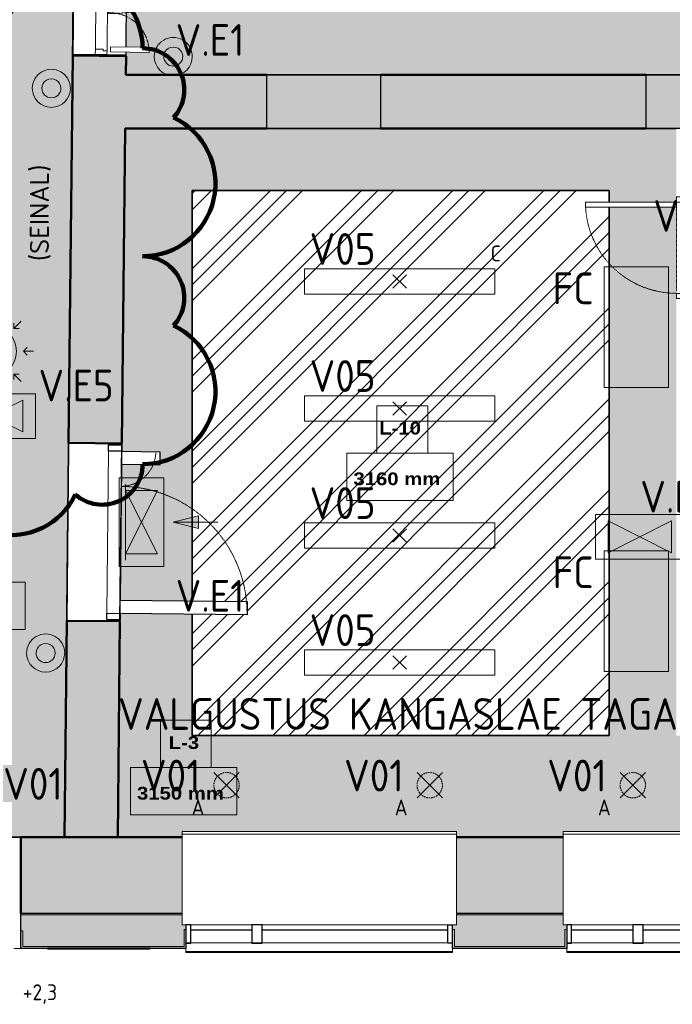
# Model space of a CAD drawing. Header units: millimetres. Extents: x -12615 to 16572, y -3141 to 12068.
# Tile 2 of 14: x -9323 to -4182, y -2851 to 4899. Entities that reach past the tile are written whole.
import ezdxf

# ---------------------------------------------------------------- set-up
doc = ezdxf.new("R2010")
doc.units = ezdxf.units.MM
for name, pattern in [('EST_Dash_1_1_', [2, 1, -1]), ('EST_Dash_2_1_', [3, 2, -1]), ('IMPORT-süvistatud seade', [19.05, 12.7, -6.35])]:
    doc.linetypes.add(name, pattern=pattern)
for name, color, linetype, lineweight, true_color in [('1K_valgustusplaan_dwg', 7, 'Continuous', 5, 0x767676), ('A-WALL', 7, 'Continuous', 9, 0x7f7f7f), ('A-WALL-PATT', 7, 'Continuous', 9, 0x7f7f7f), ('ET-E_VALGUSTUS_TING', 3, 'Continuous', 5, 0x00ff00), ('ET-VALGUSTUS_TING', 5, 'Continuous', 5, 0x0000ff), ('G-ANNO-REVC', 1, 'Continuous', 50, 0xff0000), ('I-WALL', 7, 'Continuous', 9, 0x7f7f7f)]:
    doc.layers.add(name, color=color, linetype=linetype, lineweight=lineweight, true_color=true_color)
for name, color, linetype, lineweight in [('A-CLNG', 7, 'Continuous', 9), ('A-CLNG-IDEN', 7, 'Continuous', 9), ('A-CLNG-PATT', 7, 'Continuous', 9), ('A-DETL-GENF', 7, 'Continuous', 5), ('A-DETL-GENF-HDLN', 7, 'EST_Dash_2_1_', 9), ('A-DOOR', 7, 'Continuous', 9), ('A-DOOR-FRAM', 7, 'Continuous', 25), ('A-GENM', 7, 'Continuous', 9), ('A-GLAZ', 7, 'Continuous', 9), ('ET-SEADE_V', 7, 'Continuous', 9), ('G-ANNO-TEXT', 7, 'Continuous', 9)]:
    doc.layers.add(name, color=color, linetype=linetype, lineweight=lineweight)
doc.styles.add('Arial Black', font='txt', dxfattribs={"height": 100})
doc.styles.add('ISOCP', font='isocp___.ttf', dxfattribs={"height": 100})
doc.styles.add('ISOCP_1', font='isocp___.ttf', dxfattribs={"height": 250})
doc.styles.add('ISOCP_2', font='isocp___.ttf', dxfattribs={"height": 125})
doc.styles.add('ISOCPEUR', font='isocpeur.ttf', dxfattribs={"height": 150})
pattern_1 = [(90, (0, 0), (-508, 3e-14), [25.4, -482.6]), (90, (50.8, 50.8), (-508, 3e-14), [25.4, -482.6]), (90, (127, 25.4), (-508, 3e-14), [25.4, -482.6]), (90, (127, 101.6), (-508, 3e-14), [25.4, -482.6]), (90, (50.8, 152.4), (-508, 3e-14), [25.4, -482.6]), (90, (25.4, 177.8), (-508, 3e-14), [25.4, -482.6]), (90, (152.4, 177.8), (-508, 3e-14), [25.4, -482.6]), (90, (228.6, 25.4), (-508, 3e-14), [25.4, -482.6]), (90, (304.8, 76.2), (-508, 3e-14), [25.4, -482.6]), (90, (279.4, 127), (-508, 3e-14), [25.4, -482.6]), (90, (177.8, 76.2), (-508, 3e-14), [25.4, -482.6]), (90, (203.2, 0), (-508, 3e-14), [25.4, -482.6]), (90, (228.6, 127), (-508, 3e-14), [25.4, -482.6]), (90, (203.2, 203.2), (-508, 3e-14), [25.4, -482.6]), (90, (101.6, 228.6), (-508, 3e-14), [25.4, -482.6]), (90, (50.8, 228.6), (-508, 3e-14), [25.4, -482.6]), (90, (101.6, 177.8), (-508, 3e-14), [25.4, -482.6]), (90, (25.4, 101.6), (-508, 3e-14), [25.4, -482.6]), (90, (330.2, 25.4), (-508, 3e-14), [25.4, -482.6]), (90, (431.8, 152.4), (-508, 3e-14), [25.4, -482.6]), (90, (355.6, 203.2), (-508, 3e-14), [25.4, -482.6]), (90, (228.6, 254), (-508, 3e-14), [25.4, -482.6]), (90, (152.4, 279.4), (-508, 3e-14), [25.4, -482.6]), (90, (254, 228.6), (-508, 3e-14), [25.4, -482.6]), (90, (355.6, 127), (-508, 3e-14), [25.4, -482.6]), (90, (406.4, 50.8), (-508, 3e-14), [25.4, -482.6]), (90, (304.8, 177.8), (-508, 3e-14), [25.4, -482.6]), (90, (203.2, 152.4), (-508, 3e-14), [25.4, -482.6]), (90, (279.4, 0), (-508, 3e-14), [25.4, -482.6]), (90, (381, 254), (-508, 3e-14), [25.4, -482.6]), (90, (304.8, 254), (-508, 3e-14), [25.4, -482.6]), (90, (381, 304.8), (-508, 3e-14), [25.4, -482.6]), (90, (457.2, 228.6), (-508, 3e-14), [25.4, -482.6]), (90, (381, 177.8), (-508, 3e-14), [25.4, -482.6]), (90, (482.6, 50.8), (-508, 3e-14), [25.4, -482.6]), (90, (482.6, 304.8), (-508, 3e-14), [25.4, -482.6]), (90, (508, 381), (-508, 3e-14), [25.4, -482.6]), (90, (406.4, 355.6), (-508, 3e-14), [25.4, -482.6]), (90, (279.4, 355.6), (-508, 3e-14), [25.4, -482.6]), (90, (152.4, 355.6), (-508, 3e-14), [25.4, -482.6]), (90, (101.6, 355.6), (-508, 3e-14), [25.4, -482.6]), (90, (76.2, 304.8), (-508, 3e-14), [25.4, -482.6]), (90, (25.4, 330.2), (-508, 3e-14), [25.4, -482.6]), (90, (482.6, 127), (-508, 3e-14), [25.4, -482.6]), (90, (457.2, 0), (-508, 3e-14), [25.4, -482.6]), (90, (228.6, 330.2), (-508, 3e-14), [25.4, -482.6]), (90, (254, 431.8), (-508, 3e-14), [25.4, -482.6]), (90, (457.2, 431.8), (-508, 3e-14), [25.4, -482.6]), (90, (101.6, 457.2), (-508, 3e-14), [25.4, -482.6]), (90, (50.8, 431.8), (-508, 3e-14), [25.4, -482.6]), (90, (152.4, 431.8), (-508, 3e-14), [25.4, -482.6]), (90, (355.6, 431.8), (-508, 3e-14), [25.4, -482.6]), (90, (330.2, 381), (-508, 3e-14), [25.4, -482.6]), (90, (203.2, 406.4), (-508, 3e-14), [25.4, -482.6]), (90, (228.6, 482.6), (-508, 3e-14), [25.4, -482.6]), (90, (406.4, 482.6), (-508, 3e-14), [25.4, -482.6]), (90, (431.8, 330.2), (-508, 3e-14), [25.4, -482.6]), (90, (25.4, 482.6), (-508, 3e-14), [25.4, -482.6]), (90, (0, 457.2), (-508, 3e-14), [25.4, -482.6]), (90, (508, 152.4), (-508, 3e-14), [25.4, -482.6]), (90, (381, 406.4), (-508, 3e-14), [25.4, -482.6]), (90, (304.8, 330.2), (-508, 3e-14), [25.4, -482.6]), (90, (203.2, 304.8), (-508, 3e-14), [25.4, -482.6]), (90, (381, 101.6), (-508, 3e-14), [25.4, -482.6]), (90, (381, 0), (-508, 3e-14), [25.4, -482.6]), (90, (76.2, 25.4), (-508, 3e-14), [25.4, -482.6]), (90, (25.4, 25.4), (-508, 3e-14), [25.4, -482.6]), (90, (431.8, 279.4), (-508, 3e-14), [25.4, -482.6]), (90, (152.4, 482.6), (-508, 3e-14), [25.4, -482.6]), (90, (254, 76.2), (-508, 3e-14), [25.4, -482.6]), (90, (228.6, 177.8), (-508, 3e-14), [25.4, -482.6]), (90, (76.2, 127), (-508, 3e-14), [25.4, -482.6]), (90, (482.6, 482.6), (-508, 3e-14), [25.4, -482.6]), (90, (304.8, 457.2), (-508, 3e-14), [25.4, -482.6])]

# ---------------------------------------------------------------- blocks, each defined once
blk = doc.blocks.new('Est_SU - SU-01-800x2100 mm-3671387-1_ korrus  _0_00_52_72 Copy 1')
at = {"layer": 'A-DOOR', "color": 250, "true_color": 0x3d3d3d}
for p, q in [((320, 786), (320, 70)), ((358, 786), (320, 786)), ((320, 70), (320, 786)), ((320, 786), (358, 786)), ((358, 70), (358, 786)), ((358, 786), (358, 70)), ((320, 70), (358, 70)), ((358, 70), (320, 70))]:
    blk.add_line(p, q, dxfattribs=at)
at = {"layer": 'A-DOOR', "color": 253, "linetype": 'EST_Dash_1_1_', "lineweight": 5, "true_color": 0x9e9e9e}
for p, q in [((400, 70), (-341, 70)), ((-341, 70), (358, 70))]:
    blk.add_line(p, q, dxfattribs=at)
blk.add_arc((358, 70), 716, 90, 180, dxfattribs=at)
at = {"layer": 'A-DOOR-FRAM', "color": 250, "lineweight": 9, "true_color": 0x3d3d3d}
for p, q in [((-360, 70), (-400, 70)), ((-400, 70), (-400, -70)), ((-400, -70), (-400, 70)), ((-400, 70), (-360, 70)), ((-360, -70), (-360, 70)), ((-360, 70), (-360, -70)), ((400, 70), (360, 70)), ((360, 70), (360, -70)), ((360, 70), (360, -70)), ((400, 70), (360, 70)), ((400, -70), (400, 70)), ((400, -70), (400, 70)), ((-400, -70), (-360, -70)), ((-360, -70), (-400, -70)), ((360, -70), (400, -70)), ((360, -70), (400, -70))]:
    blk.add_line(p, q, dxfattribs=at)
blk = doc.blocks.new('Siseuks laiendiga - SU-09-1400x2100 mm-3622317-1_ korrus  _0_00_52_72 Copy 1')
at = {"layer": 'A-DETL-GENF', "color": 250, "true_color": 0x3d3d3d}
for p, q in [((-648, 32), (-690, 32)), ((-690, 32), (-690, -60)), ((648, 32), (-648, 32)), ((-648, -30), (-648, 32)), ((690, 32), (648, 32)), ((648, 32), (648, -30)), ((690, -60), (690, 32)), ((-690, -60), (-660, -60)), ((-660, -60), (-660, -30)), ((-660, -30), (-648, -30)), ((-660, -60), (660, -60)), ((648, -30), (660, -30)), ((660, -30), (660, -60)), ((660, -60), (690, -60)), ((-669.2, -87), (-669.2, -392)), ((-629.2, -87), (-669.2, -87)), ((-629.2, -392), (-629.2, -87)), ((669.2, -87), (629.2, -87)), ((629.2, -87), (629.2, -1118)), ((669.2, -1118), (669.2, -87)), ((-669.2, -392), (-629.2, -392)), ((629.2, -1118), (669.2, -1118))]:
    blk.add_line(p, q, dxfattribs=at)
at = {"layer": 'A-DETL-GENF-HDLN', "color": 250, "true_color": 0x3d3d3d}
for centre, radius, start, end in [((-673.4, -78.5), 313.5, 270.76756, 3.3828), ((673.4, -78.5), 1039.5, 178.98026, 269.7685)]:
    blk.add_arc(centre, radius, start, end, dxfattribs=at)
at = {"layer": 'A-DOOR', "color": 250, "true_color": 0x3d3d3d}
for p, q in [((-700, 210), (-700, -210)), ((-690, 210), (-700, 210)), ((-690, 210), (-690, -210)), ((690, 210), (-690, 210)), ((-690, 209), (-690, -210)), ((690, -210), (690, 210)), ((690, 210), (700, 210)), ((690, -210), (690, 209)), ((700, 210), (700, -210)), ((-700, -210), (-690, -210)), ((-690, -210), (-669.2, -210)), ((-629.2, -210), (-244, -210)), ((-244, -210), (-228.1, -210)), ((-228.1, -210), (230.4, -210)), ((230.4, -210), (256, -210)), ((256, -210), (629.2, -210)), ((669.2, -210), (690, -210)), ((700, -210), (690, -210))]:
    blk.add_line(p, q, dxfattribs=at)
blk = doc.blocks.new('Kahepoolne uks laiendi ja klaasistusega - SU-10-1400x2100 mm-5598426-1_ korrus  _0_00_52_72 Copy 1')
at = {"layer": 'A-DOOR', "color": 250, "lineweight": 25, "true_color": 0x3d3d3d}
for p, q in [((-700, -210), (-700, 210)), ((700, 210), (700, -210)), ((-638, -210), (-533, -210)), ((-638, -1210), (-638, -210)), ((-533, -210), (-533, -1210)), ((533, -510), (533, -210)), ((533, -210), (638, -210)), ((638, -210), (638, -510)), ((638, -510), (533, -510)), ((-533, -1210), (-638, -1210))]:
    blk.add_line(p, q, dxfattribs=at)
at = {"layer": 'A-DOOR', "color": 250, "true_color": 0x3d3d3d}
for p, q in [((-638, -105), (638, -105)), ((638, -210), (-638, -210))]:
    blk.add_line(p, q, dxfattribs=at)
at = {"layer": 'A-DOOR', "color": 253, "linetype": 'EST_Dash_1_1_', "lineweight": 5, "true_color": 0x9e9e9e}
for centre, radius, start, end in [((-638, -210), 1000, 346.3669, 0), ((638, -201.9), 276.1, 181.67568, 270), ((-638, -210), 1000, 343.84922, 346.3669), ((-638, -210), 1000, 270, 343.84922)]:
    blk.add_arc(centre, radius, start, end, dxfattribs=at)
at = {"layer": 'A-DOOR-FRAM', "color": 250, "true_color": 0x3d3d3d}
for p, q in [((-688, -105), (-638, -105)), ((-688, -210), (-688, -105)), ((-638, -105), (-638, -210)), ((638, -105), (688, -105)), ((638, -210), (638, -105)), ((688, -105), (688, -210)), ((-638, -210), (-688, -210)), ((688, -210), (638, -210))]:
    blk.add_line(p, q, dxfattribs=at)
blk = doc.blocks.new('PPA silt - PPA fassaadisilt-1868618-1_ korrus  _0_00_52_72 Copy 1')
at = {"layer": 'A-GENM', "color": 250, "lineweight": 25, "true_color": 0x333333}
for p, q in [((-9100.4, -2416.2), (-9100.4, -2406.2)), ((-9100.4, -2406.2), (-8300.4, -2406.2)), ((-8300.4, -2416.2), (-9100.4, -2416.2)), ((-8300.4, -2406.2), (-8300.4, -2416.2))]:
    blk.add_line(p, q, dxfattribs=at)
blk = doc.blocks.new('Projekteeritav aken - A-01-2350x2100 mm-4784435-1_ korrus  _0_00_52_72 Copy 1')
at = {"layer": 'A-GLAZ', "color": 250, "true_color": 0x3d3d3d}
for p, q in [((-1507.2, 606.1), (-1507.2, 599.8)), ((592.8, 606.1), (-1507.2, 606.1)), ((-1507.2, 605), (-1507.2, 531.5)), ((592.8, 599.8), (-1507.2, 599.8)), ((592.8, 599.8), (592.8, 606.1)), ((592.8, 531.5), (592.8, 605)), ((592.8, 531.5), (-1507.2, 531.5)), ((-1537.2, 390), (622.8, 390)), ((-1537.2, 390), (-1537.2, 387)), ((622.8, 387), (622.8, 390)), ((-1537.2, 387), (-1537.2, -321.2)), ((622.8, -321.2), (622.8, 387)), ((-1537.2, -321.2), (-1537.2, -325)), ((-1537.2, -325), (622.8, -325)), ((-1537.2, -325), (-1537.2, -328)), ((-1537.2, -328), (-1537.2, -342)), ((-1537.2, -342), (-1537.2, -345)), ((622.8, -345), (-1537.2, -345)), ((622.8, -325), (622.8, -321.2)), ((622.8, -328), (622.8, -325)), ((622.8, -342), (622.8, -328)), ((622.8, -345), (622.8, -342))]:
    blk.add_line(p, q, dxfattribs=at)
at = {"layer": 'A-GLAZ', "color": 250, "lineweight": 25, "true_color": 0x3d3d3d}
for p, q in [((-1507.2, 532.5), (-1469.1, 532.5)), ((-1469.1, 532.5), (-1469.1, 390)), ((-7.2, 532.5), (-7.2, 390)), ((72.8, 532.5), (-7.2, 532.5)), ((72.8, 390), (72.8, 532.5)), ((554.7, 532.5), (554.7, 390)), ((592.8, 532.5), (554.7, 532.5)), ((-1469.1, 390), (-1507.2, 390)), ((-7.2, 429.3), (-1469.1, 429.3)), ((-7.2, 390), (72.8, 390)), ((554.7, 429.3), (72.8, 429.3)), ((554.7, 390), (592.8, 390))]:
    blk.add_line(p, q, dxfattribs=at)
blk = doc.blocks.new('1K_valgustusplaan_dwg__U8-6009311-1_ korrus  _0_00_52_72 Copy 1')
at = {"layer": 'ET-VALGUSTUS_TING', "true_color": 0x5b5bff}
blk.add_hatch(color=171, dxfattribs=at).paths.add_polyline_path([(0, -75), (19.4, -72.4), (37.5, -65), (53, -53), (65, -37.5), (72.4, -19.4), (75, 0), (72.4, 19.4), (65, 37.5), (53, 53), (37.5, 65), (19.4, 72.4), (0, 75), (-19.4, 72.4), (-37.5, 65), (-53, 53), (-65, 37.5), (-72.4, 19.4), (-75, 0), (-72.4, -19.4), (-65, -37.5), (-53, -53), (-37.5, -65), (-19.4, -72.4)], flags=0)
at = {"layer": 'ET-VALGUSTUS_TING', "color": 160, "true_color": 0x3333ff}
for radius, start, end in [(150, 360, 180.00001), (150, 180.00001, 360), (75, 360, 180.00001), (75, 180.00001, 360)]:
    blk.add_arc((0, 0), radius, start, end, dxfattribs=at)
blk = doc.blocks.new('1K_valgustusplaan_dwg__U8-V6-1_ korrus  _0_00_52_72 Copy 1')
at = {"layer": 'ET-VALGUSTUS_TING', "true_color": 0x5b5bff}
blk.add_hatch(color=171, dxfattribs=at).paths.add_polyline_path([(0, -75), (19.4, -72.4), (37.5, -65), (53, -53), (65, -37.5), (72.4, -19.4), (75, 0), (72.4, 19.4), (65, 37.5), (53, 53), (37.5, 65), (19.4, 72.4), (0, 75), (-19.4, 72.4), (-37.5, 65), (-53, 53), (-65, 37.5), (-72.4, 19.4), (-75, 0), (-72.4, -19.4), (-65, -37.5), (-53, -53), (-37.5, -65), (-19.4, -72.4)], flags=0)
at = {"layer": 'ET-VALGUSTUS_TING', "color": 160, "true_color": 0x3333ff}
for radius, start, end in [(150, 360, 180.00001), (150, 180.00001, 360), (75, 360, 180.00001), (75, 180.00001, 360)]:
    blk.add_arc((0, 0), radius, start, end, dxfattribs=at)
blk = doc.blocks.new('1K_valgustusplaan_dwg__U9-6009312-1_ korrus  _0_00_52_72 Copy 1')
at = {"layer": 'ET-VALGUSTUS_TING', "color": 160, "true_color": 0x3333ff}
for p, q in [((0, 335), (0, 255)), ((-236.8, 236.8), (-180.2, 180.2)), ((236.8, 236.8), (180.2, 180.2)), ((-335, 0), (-255, 0)), ((335, 0), (255, 0)), ((-236.8, -236.8), (-180.2, -180.2)), ((236.8, -236.8), (180.2, -180.2)), ((0, -335), (0, -255))]:
    blk.add_line(p, q, dxfattribs=at)
at = {"layer": 'ET-VALGUSTUS_TING', "color": 160, "true_color": 0x3333ff, "flags": 128}
for points in [[(30, 285), (0, 255), (-30, 285)], [(-180.2, 222.6), (-180.2, 180.2), (-222.6, 180.2)], [(222.6, 180.2), (180.2, 180.2), (180.2, 222.6)], [(-285, 30), (-255, 0), (-285, -30)], [(285, -30), (255, 0), (285, 30)], [(-222.6, -180.2), (-180.2, -180.2), (-180.2, -222.6)], [(180.2, -222.6), (180.2, -180.2), (222.6, -180.2)], [(-30, -285), (0, -255), (30, -285)]]:
    blk.add_lwpolyline(points, dxfattribs=at)
at = {"layer": 'ET-VALGUSTUS_TING', "color": 160, "true_color": 0x3333ff}
blk.add_circle((0, 0), 200, dxfattribs=at)
at = {"layer": 'ET-VALGUSTUS_TING', "insert": (0, 14.1), "char_height": 100, "width": 362.924, "attachment_point": 2, "line_spacing_factor": 1.478621, "style": 'ISOCP'}
blk.add_mtext('360°', dxfattribs=at)
blk = doc.blocks.new('1K_valgustusplaan_dwg__U23-6009324-1_ korrus  _0_00_52_72 Copy 1')
at = {"layer": 'ET-E_VALGUSTUS_TING', "true_color": 0x5bff5b}
h = blk.add_hatch(color=91, dxfattribs=at)
h.paths.add_polyline_path([(0, 0), (125, 250), (-125, 250)], flags=0)
h.paths.add_polyline_path([(-125, -250), (125, -250), (0, 0)], flags=0)
blk.add_hatch(color=91, dxfattribs=at).paths.add_polyline_path([(450, -50), (450, 50), (250, 0)], flags=0)
at = {"layer": 'ET-E_VALGUSTUS_TING', "color": 80, "true_color": 0x33ff33}
blk.add_line((-125, 300), (-125, -300), dxfattribs=at)
at = {"layer": 'ET-E_VALGUSTUS_TING', "color": 80, "true_color": 0x33ff33, "flags": 128}
for points in [[(175, 350), (-175, 350), (-175, -350), (175, -350)], [(125, 250), (-125, -250), (125, -250), (-125, 250)]]:
    blk.add_lwpolyline(points, close=True, dxfattribs=at)
blk.add_lwpolyline([(600, 0), (250, 0), (450, 50), (450, -50), (250, 0)], dxfattribs=at)
blk = doc.blocks.new('1K_valgustusplaan_dwg__U21-6009322-1_ korrus  _0_00_52_72 Copy 1')
at = {"layer": 'ET-E_VALGUSTUS_TING', "true_color": 0x5bff5b}
h = blk.add_hatch(color=91, dxfattribs=at)
h.paths.add_polyline_path([(-250, -125), (0, 0), (-250, 125)], flags=0)
h.paths.add_polyline_path([(250, -125), (250, 125), (0, 0), (217.5, -108.8)], flags=0)
at = {"layer": 'ET-E_VALGUSTUS_TING', "color": 80, "true_color": 0x33ff33, "flags": 128}
for points in [[(-350, 175), (-350, -175), (350, -175), (350, 175)], [(-250, 125), (250, -125), (250, 125), (-250, -125)]]:
    blk.add_lwpolyline(points, close=True, dxfattribs=at)
blk = doc.blocks.new('1K_valgustusplaan_dwg__U7-6009316-1_ korrus  _0_00_52_72 Copy 1')
at = {"layer": 'ET-VALGUSTUS_TING', "color": 160, "true_color": 0x3333ff}
for p, q in [((-100, -100), (100, 100)), ((-100, 100), (100, -100))]:
    blk.add_line(p, q, dxfattribs=at)
at = {"layer": 'ET-VALGUSTUS_TING', "color": 160, "linetype": 'IMPORT-süvistatud seade', "true_color": 0x3333ff}
blk.add_circle((0, 0), 100, dxfattribs=at)
blk = doc.blocks.new('1K_valgustusplaan_dwg__U13-6009328-1_ korrus  _0_00_52_72 Copy 1')
at = {"layer": 'ET-VALGUSTUS_TING', "color": 160, "true_color": 0x3333ff}
for p, q in [((-53, 53), (53, -53)), ((-53, -53), (53, 53))]:
    blk.add_line(p, q, dxfattribs=at)
at = {"layer": 'ET-VALGUSTUS_TING', "color": 160, "lineweight": 9, "true_color": 0x3333ff, "flags": 128}
blk.add_lwpolyline([(750, 100), (750, -100), (0, -100), (-750, -100), (-750, 100), (0, 100)], close=True, dxfattribs=at)
blk = doc.blocks.new('1K_valgustusplaan_dwg-6009310-1_ korrus  _0_00_52_72 Copy 1')
at = {"layer": 'ET-SEADE_V', "color": 250, "true_color": 0x333333}
for p, q in [((6253.6, -4084.4), (6283.6, -4084.4)), ((6283.6, -4084.4), (6313.6, -4084.4)), ((6313.6, -4084.4), (6753.6, -4084.4))]:
    blk.add_line(p, q, dxfattribs=at)
at = {"layer": 'ET-SEADE_V', "color": 250, "true_color": 0x333333, "flags": 128}
blk.add_lwpolyline([(6253.6, -1849.4), (6758.6, -1849.4), (6758.6, -2799.4), (6253.6, -2799.4)], close=True, dxfattribs=at)
for points in [[(6758.6, -4086.9), (6758.6, -5034.4), (6253.6, -5034.4), (6253.6, -4084.4)], [(6753.6, -4084.4), (6758.6, -4084.4), (6758.6, -4086.9)]]:
    blk.add_lwpolyline(points, dxfattribs=at)
for name, p in [('1K_valgustusplaan_dwg__U8-6009311-1_ korrus  _0_00_52_72 Copy 1', (2858.6, -194.4)), ('1K_valgustusplaan_dwg__U8-V6-1_ korrus  _0_00_52_72 Copy 1', (1898.6, -444.4)), ('1K_valgustusplaan_dwg__U13-6009328-1_ korrus  _0_00_52_72 Copy 1', (4642.4, -1964.4)), ('1K_valgustusplaan_dwg__U9-6009312-1_ korrus  _0_00_52_72 Copy 1', (1423.6, -2514.4)), ('1K_valgustusplaan_dwg__U21-6009322-1_ korrus  _0_00_52_72 Copy 1', (1423.6, -3024.4)), ('1K_valgustusplaan_dwg__U13-6009328-1_ korrus  _0_00_52_72 Copy 1', (4642.4, -2964.4)), ('1K_valgustusplaan_dwg__U23-6009324-1_ korrus  _0_00_52_72 Copy 1', (2608.6, -3859.4)), ('1K_valgustusplaan_dwg__U13-6009328-1_ korrus  _0_00_52_72 Copy 1', (4642.4, -3964.4)), ('1K_valgustusplaan_dwg__U21-6009322-1_ korrus  _0_00_52_72 Copy 1', (6533.6, -3974.4)), ('1K_valgustusplaan_dwg__U8-V6-1_ korrus  _0_00_52_72 Copy 1', (1853.6, -4889.4)), ('1K_valgustusplaan_dwg__U13-6009328-1_ korrus  _0_00_52_72 Copy 1', (4642.4, -4964.4)), ('1K_valgustusplaan_dwg__U7-6009316-1_ korrus  _0_00_52_72 Copy 1', (3278.6, -5929.4)), ('1K_valgustusplaan_dwg__U7-6009316-1_ korrus  _0_00_52_72 Copy 1', (4878.6, -5929.4)), ('1K_valgustusplaan_dwg__U7-6009316-1_ korrus  _0_00_52_72 Copy 1', (6478.6, -5929.4))]:
    blk.add_blockref(name, p)
at = {"layer": 'ET-E_VALGUSTUS_TING', "char_height": 250, "attachment_point": 2, "line_spacing_factor": 1.478621, "style": 'ISOCP_1'}
for s, insert, width in [('V.E1', (3148.6, 61), 806.453), ('V.E5', (2093.6, -2659), 873.657), ('V.E5', (6833.6, -3534), 873.657), ('V.E1', (3148.6, -4314), 806.453)]:
    blk.add_mtext(s, dxfattribs=dict(at, insert=insert, width=width))
at = {"layer": 'ET-SEADE_V', "char_height": 250, "width": 470.431, "attachment_point": 2, "line_spacing_factor": 1.478621, "style": 'ISOCP_1'}
for insert in [(6008.6, -1894), (6008.6, -4129)]:
    blk.add_mtext('FC', dxfattribs=dict(at, insert=insert))
at = {"layer": 'ET-VALGUSTUS_TING', "attachment_point": 2, "line_spacing_factor": 1.478621}
for s, insert, char_height, width, style in [('V01', (6873.6, -1324), 250, 705.646, 'ISOCP_1'), ('V05', (4192.4, -1584), 250, 772.851, 'ISOCP_1'), ('C', (5398.6, -1681.7), 125, 117.613, 'ISOCP_2'), ('V05', (4192.4, -2584), 250, 772.851, 'ISOCP_1'), ('V05', (4192.4, -3584), 250, 772.851, 'ISOCP_1'), ('V05', (4192.4, -4584), 250, 772.851, 'ISOCP_1'), ('VALGUSTUS KANGASLAE TAGA', (4628.6, -5244), 250, 6317.215, 'ISOCP_1'), ('V01', (2838.6, -5729), 250, 705.646, 'ISOCP_1'), ('V01', (4438.6, -5729), 250, 705.646, 'ISOCP_1'), ('V01', (6038.6, -5729), 250, 705.646, 'ISOCP_1'), ('V01', (1753.6, -5794), 250, 705.646, 'ISOCP_1'), ('A', (3053.6, -6041.7), 125, 151.217, 'ISOCP_2'), ('A', (4653.6, -6041.7), 125, 151.217, 'ISOCP_2'), ('A', (6253.6, -6041.7), 125, 151.217, 'ISOCP_2'), ('+2,3', (1808.6, -7496.7), 125, 411.646, 'ISOCP_2')]:
    blk.add_mtext(s, dxfattribs=dict(at, insert=insert, char_height=char_height, width=width, style=style))
blk = doc.blocks.new('M_Ceiling Tag w Height - M_Ceiling Tag w Height-5895317-1_ korrus  _0_00_52_72 Copy 1')
at = {"layer": 'A-CLNG-IDEN'}
for p, q in [((2.129, 4.501), (-1.867, 4.501)), ((-1.867, 4.501), (-1.867, 0.782)), ((2.129, 0.782), (2.129, 4.501)), ((4.129, 0.782), (-4.231, 0.782)), ((-4.231, 0.782), (-4.231, -2.938)), ((-1.867, 0.782), (2.129, 0.782)), ((4.129, -2.938), (4.129, 0.782)), ((-4.231, -2.938), (4.129, -2.938))]:
    blk.add_line(p, q, dxfattribs=at)
blk = doc.blocks.new('Family - ___-6010788-1_ korrus  _0_00_52_72 Copy 1')
at = {"layer": 'G-ANNO-REVC', "lineweight": 100}
for centre, radius, start, end in [((-8911.5, 4674.1), 557.4, 360, 154.79123), ((-9628.1, 4674.1), 318.5, 48.18969, 180), ((-9946.6, 4101.1), 573, 90, 244.79123), ((-8354.1, 4346.7), 327.4, 318.18969, 90), ((-8354.1, 3610), 573, 270, 64.79123), ((-9946.6, 3364.4), 327.4, 138.18969, 270), ((-9946.6, 2464), 573, 90, 244.79123), ((-8354.1, 2709.5), 327.4, 318.18969, 90), ((-8354.1, 1972.8), 573, 270, 64.79123), ((-9946.6, 1727.2), 327.4, 138.18969, 270), ((-9389.2, 1399.8), 557.4, 180, 334.79123), ((-8672.6, 1399.8), 318.5, 228.18969, 360)]:
    blk.add_arc(centre, radius, start, end, dxfattribs=at)

msp = doc.modelspace()

# ---------------------------------------------------------------- hatches: boundary and pattern name
at = {"layer": 'A-CLNG-PATT', "true_color": 0xcccccc, "transparency": 33554559}
h = msp.add_hatch(dxfattribs=at)
h.set_pattern_fill('FP_9', color=254, style=0, pattern_type=2)
h.set_pattern_definition(pattern_1)
h.paths.add_polyline_path([(-9313.2, -1536.2), (-8970.7, -1536.2), (-8890.3, 6103), (-10205.3, 6093.3), (-10205.3, 263.8), (-11711.3, 263.8), (-11730.5, -1536.2), (-9888.2, -1536.2)], flags=0)
h.paths.add_polyline_path([(-10000.6, 4724.9), (-10178.3, 4724.9), (-10178.3, 4764.9), (-9873.3, 4764.9), (-9873.3, 4724.9)], flags=0)
h.paths.add_polyline_path([(-9347.3, 5823.3), (-10178.3, 5823.3), (-10178.3, 5863.3), (-9347.3, 5863.3)], flags=0)
h = msp.add_hatch(dxfattribs=at)
h.set_pattern_fill('FP_2', color=254, style=0, pattern_type=2)
h.set_pattern_definition(pattern_1)
h.paths.add_polyline_path([(457.1, 4463.8), (457.1, 6098.8), (-1475.4, 6098.8), (-1475.4, 5282.8), (-1513.4, 5282.8), (-1513.4, 6098.8), (-4325.4, 6098.8), (-4325.4, 5282.8), (-4363.4, 5282.8), (-4363.4, 6098.8), (-7375.4, 6098.8), (-7375.4, 5282.8), (-7413.4, 5282.8), (-7413.4, 6098.8), (-8469.4, 6098.8), (-8470.4, 5981.9), (-7562.7, 5972.3), (-7563.1, 5932.3), (-8471.1, 5941.9), (-8484.5, 4683.6), (-8302.5, 4681.7), (-8302.9, 4641.7), (-8484.9, 4643.6), (-8486.8, 4463.8), (449.6, 4463.8)], flags=0)
h.paths.add_polyline_path([(259.1, 4629.6), (125.1, 4629.6), (125.1, 4669.6), (430.1, 4669.6), (430.1, 4629.6)], flags=0)
h.paths.add_polyline_path([(430.1, 5928), (-600.9, 5928), (-600.9, 5968), (430.1, 5967.9), (430.1, 5931.2)], flags=0)
h = msp.add_hatch(dxfattribs=at)
h.set_pattern_fill('FP_1', color=254, style=0, pattern_type=2)
h.set_pattern_definition(pattern_1)
h.paths.add_polyline_path([(449.6, -1535.2), (449.6, -816.2), (-266.4, -816.2), (-266.4, -778.2), (449.6, -778.2), (449.6, -736.2), (-4150.4, -736.2), (-4151.4, 3423.8), (-4678.9, 3423.8), (-4678.9, -736.2), (-7964.4, -736.2), (-7964.4, 219.7), (-8531, 225.8), (-8549.7, -1535.2), (-8043.2, -1535.2), (-8043.2, -1491.2), (-5883.2, -1492.1), (-5883.2, -1535.2), (-5043.2, -1535.2), (-5043.2, -1491.2), (-2883.2, -1492.1), (-2883.2, -1535.2), (-2043.2, -1535.2), (-2043.2, -1491.2), (116.8, -1492.1), (116.8, -1535.2), (259.1, -1535.2)], flags=0)
h.paths.add_polyline_path([(-7964.4, 324.7), (-7964.4, 3554.9), (-4678.9, 3554.9), (-4678.9, 3461.8), (-4151.4, 3461.8), (-4151.4, 4042.8), (-8490.3, 4042.8), (-8517.4, 1501.7), (-8218.4, 1498.5), (-8219.5, 1393.5), (-8518.5, 1396.7), (-8529.8, 330.8), (-8081.3, 326)], flags=0)
at = {"layer": 'A-CLNG-PATT', "true_color": 0x333333, "transparency": 33554559}
h = msp.add_hatch(dxfattribs=at)
h.set_pattern_fill('FP_13', color=250, style=0, pattern_type=2)
h.set_pattern_definition([(45, (0, 0), (-359.21, 359.21), []), (45, (127, 0), (0, 718.42), []), (45, (-127, 0), (0, 718.42), [])])
h.paths.add_polyline_path([(-4678.9, -736.2), (-4678.9, 3423.8), (-4866.4, 3423.8), (-4866.4, 3461.8), (-4678.9, 3461.8), (-4678.9, 3554.9), (-7964.4, 3554.9), (-7964.4, 324.7), (-7530.9, 320.1), (-7532, 215.1), (-7964.4, 219.7), (-7964.4, -736.2), (-4870.8, -736.2)], flags=0)
at = {"layer": 'A-WALL', "true_color": 0x3d3d3d}
h = msp.add_hatch(color=250, dxfattribs=at)
h.paths.add_polyline_path([(7599.6, -2146.2), (7599.6, -2136.2), (5889.6, -2136.2), (5889.6, -2146.2), (7349.6, -2146.2)], flags=0)
h.paths.add_polyline_path([(4239.6, -2146.2), (4239.6, -2136.2), (3116.8, -2136.6), (3116.8, -2146.2), (3934.8, -2146.2)], flags=0)
h.paths.add_polyline_path([(956.8, -2146.2), (956.8, -2136.2), (116.8, -2136.5), (116.8, -2146.2), (259.1, -2146.2)], flags=0)
h.paths.add_polyline_path([(-2305.8, -2146.2), (-2043.2, -2146.2), (-2043.2, -2136.2), (-2883.2, -2136.2), (-2883.2, -2146.2)], flags=0)
h.paths.add_polyline_path([(-5043.2, -2146.2), (-5043.2, -2136.2), (-5883.2, -2136.5), (-5883.2, -2146.2), (-5725.7, -2146.2)], flags=0)
h.paths.add_polyline_path([(-8043.2, -2146.2), (-8043.2, -2136.2), (-9313.2, -2136.2), (-9313.2, -2146.2), (-8290.7, -2146.2)], flags=0)
h.paths.add_polyline_path([(-10963.2, -2146.2), (-10963.2, -2136.2), (-12336.9, -2136.2), (-12337, -2146.2), (-11710.6, -2146.2)], flags=0)
at = {"layer": 'A-WALL-PATT', "true_color": 0x414141}
h = msp.add_hatch(color=250, dxfattribs=at)
h.paths.add_polyline_path([(-8550.7, -1536.2), (-8532.6, 163.8), (-8952.6, 168.3), (-8969.7, -1536.2)], flags=0)
h.paths.add_polyline_path([(-8517.7, 1563.7), (-8485.2, 4612.8), (-8905.2, 4617.3), (-8937.7, 1568.2)], flags=0)
h.paths.add_polyline_path([(-8470.3, 6012.7), (-8427.4, 10043.8), (-8847.4, 10043.8), (-8890.3, 6017.2), (-8718.2, 6015.4)], flags=0)
h = msp.add_hatch(color=250, dxfattribs=at)
h.paths.add_polyline_path([(3382.4, 4043.8), (3388.2, 4463.8), (3292.1, 4463.8), (3292.1, 4043.8)], flags=0)
h.paths.add_polyline_path([(1639.2, 4043.8), (1639.2, 4463.8), (-474.7, 4463.8), (-474.7, 4043.8), (1114.1, 4043.8)], flags=0)
h.paths.add_polyline_path([(-1374.7, 4043.8), (-1374.7, 4463.8), (-3491.3, 4463.8), (-3491.3, 4043.8), (-1450.9, 4043.8)], flags=0)
h.paths.add_polyline_path([(-4391.3, 4043.8), (-4391.3, 4463.8), (-6478.4, 4463.8), (-6478.4, 4043.8), (-4870.8, 4043.8)], flags=0)
h.paths.add_polyline_path([(-7378.4, 4043.8), (-7378.4, 4463.8), (-8486.8, 4463.8), (-8491.3, 4043.8), (-8290.7, 4043.8)], flags=0)
h = msp.add_hatch(color=250, dxfattribs=at)
h.paths.add_polyline_path([(6866.6, -2136.2), (6873.6, -1541.2), (6453.7, -1536.2), (5889.6, -1536.2), (5889.6, -2136.2)], flags=0)
h.paths.add_polyline_path([(3724.8, -2136.2), (4239.6, -2136.2), (4239.6, -1536.2), (3725, -1536.2), (3724.8, -1550), (3304.8, -1544.2), (3304.8, -1536.2), (3116.8, -1537.3), (3116.8, -2136.2), (3716.7, -2136.2)], flags=0)
h.paths.add_polyline_path([(956.8, -2136.2), (956.8, -1536.2), (116.8, -1536.2), (116.8, -2136.2), (259.1, -2136.2)], flags=0)
h.paths.add_polyline_path([(-2305.8, -2136.2), (-2043.2, -2136.2), (-2043.2, -1536.2), (-2883.2, -1536.2), (-2883.2, -2136.2)], flags=0)
h.paths.add_polyline_path([(-5883.2, -2136.2), (-5043.2, -2136.2), (-5043.2, -1536.2), (-5883.2, -1536.2), (-5883.2, -2116.2)], flags=0)
h.paths.add_polyline_path([(-8290.7, -2136.2), (-8043.2, -2136.2), (-8043.2, -1536.2), (-9313.2, -1536.2), (-9313.2, -2136.2)], flags=0)
h.paths.add_polyline_path([(-10963.2, -2136.2), (-10963.2, -1536.2), (-12330.5, -1536.2), (-12336.9, -2136.2), (-11710.6, -2136.2)], flags=0)
at = {"layer": 'A-WALL-PATT', "true_color": 0x3d3d3d}
h = msp.add_hatch(color=250, dxfattribs=at)
h.paths.add_polyline_path([(7098.9, -2396.2), (7349.6, -2396.2), (7349.6, -2146.2), (5889.6, -2146.2), (5889.6, -2273.7), (5904.6, -2273.7), (5904.6, -2396.2)], flags=0)
h.paths.add_polyline_path([(3785.9, -2396.2), (4224.6, -2396.2), (4224.6, -2273.7), (4239.6, -2273.7), (4239.6, -2146.2), (3116.8, -2146.2), (3116.8, -2226.2), (3086.8, -2226.2), (3086.8, -2262.3), (3101.8, -2262.3), (3101.8, -2396.2), (3679, -2396.2)], flags=0)
h.paths.add_polyline_path([(971.8, -2396.2), (971.8, -2262.3), (986.8, -2262.3), (986.8, -2226.2), (956.8, -2225.3), (956.8, -2146.2), (116.8, -2146.2), (116.8, -2226.2), (86.8, -2226.2), (86.8, -2262.3), (101.8, -2262.3), (101.8, -2396.2)], flags=0)
h.paths.add_polyline_path([(-2028.2, -2396.2), (-2028.2, -2262.3), (-2013.2, -2262.3), (-2013.2, -2226.2), (-2043.2, -2225.3), (-2043.2, -2146.2), (-2883.2, -2146.2), (-2883.2, -2226.2), (-2913.2, -2226.2), (-2913.2, -2262.3), (-2898.2, -2262.3), (-2898.2, -2396.2)], flags=0)
h.paths.add_polyline_path([(-5028.2, -2396.2), (-5028.2, -2262.3), (-5013.2, -2262.3), (-5013.2, -2226.2), (-5043.2, -2225.3), (-5043.2, -2146.2), (-5883.2, -2146.2), (-5883.2, -2226.2), (-5913.2, -2226.2), (-5913.2, -2262.3), (-5898.2, -2262.3), (-5898.2, -2396.2)], flags=0)
h.paths.add_polyline_path([(-8290.7, -2396.2), (-8028.2, -2396.2), (-8028.2, -2262.3), (-8013.2, -2262.3), (-8013.2, -2226.2), (-8043.2, -2225.3), (-8043.2, -2146.2), (-9313.2, -2146.2), (-9313.2, -2273.7), (-9298.2, -2273.7), (-9298.2, -2396.2), (-8318, -2396.2)], flags=0)
h.paths.add_polyline_path([(-10978.2, -2396.2), (-10978.2, -2273.7), (-10963.2, -2273.7), (-10963.2, -2146.2), (-12347, -2146.2), (-12349.7, -2396.2), (-11710.6, -2396.2)], flags=0)
h = msp.add_hatch(color=250, dxfattribs=at)
h.paths.add_polyline_path([(7098.9, -2411.2), (7334.6, -2411.2), (7334.6, -2396.2), (5904.6, -2396.2), (5904.6, -2273.7), (5889.6, -2273.7), (5889.6, -2411.2)], flags=0)
h.paths.add_polyline_path([(3785.9, -2411.2), (4239.6, -2411.2), (4239.6, -2273.7), (4224.6, -2273.7), (4224.6, -2396.2), (3101.8, -2396.2), (3101.8, -2262.3), (3086.8, -2262.3), (3086.8, -2411.2), (3679, -2411.2)], flags=0)
h.paths.add_polyline_path([(986.8, -2411.2), (986.8, -2262.3), (971.8, -2262.3), (971.8, -2396.2), (101.8, -2396.2), (101.8, -2262.3), (86.8, -2262.3), (86.8, -2411.2)], flags=0)
h.paths.add_polyline_path([(-2013.2, -2411.2), (-2013.2, -2262.3), (-2028.2, -2262.3), (-2028.2, -2396.2), (-2898.2, -2396.2), (-2898.2, -2262.3), (-2913.2, -2262.3), (-2913.2, -2411.2)], flags=0)
h.paths.add_polyline_path([(-5013.2, -2411.2), (-5013.2, -2262.3), (-5028.2, -2262.3), (-5028.2, -2396.2), (-5898.2, -2396.2), (-5898.2, -2262.3), (-5913.2, -2262.3), (-5913.2, -2411.2)], flags=0)
h.paths.add_polyline_path([(-8013.2, -2411.2), (-8013.2, -2262.3), (-8028.2, -2262.3), (-8028.2, -2396.2), (-9298.2, -2396.2), (-9298.2, -2273.7), (-9313.2, -2273.7), (-9313.2, -2411.2), (-8290.7, -2411.2)], flags=0)
h.paths.add_polyline_path([(-10963.2, -2411.2), (-10963.2, -2273.7), (-10978.2, -2273.7), (-10978.2, -2396.2), (-12599.7, -2396.2), (-12599.9, -2411.2), (-11710.6, -2411.2)], flags=0)
at = {"layer": 'I-WALL', "true_color": 0x3d3d3d}
for points in [[(-6478.4, 4043.8), (-6478.4, 4463.8), (-7378.4, 4463.8), (-7378.4, 4043.8)], [(-3491.3, 4043.8), (-3491.3, 4463.8), (-4391.3, 4463.8), (-4391.3, 4043.8)], [(-8970.7, -1536.2), (-8969.7, -1536.2), (-8957.2, -263.1)]]:
    msp.add_hatch(color=250, dxfattribs=at).paths.add_polyline_path(points, flags=0)

# ---------------------------------------------------------------- linework, layer by layer
at = {"layer": 'A-CLNG', "color": 160, "lineweight": 30, "true_color": 0x3333ff}
for p, q in [((-8889.4, 6103), (-8970.7, -1536.2)), ((-8484.5, 4683.6), (-8480.4, 5068.8)), ((-8486.8, 4463.8), (-8484.9, 4643.6)), ((457.1, 4463.8), (-8486.8, 4463.8)), ((-8517.4, 1501.7), (-8490.3, 4042.8)), ((-8490.3, 4042.8), (-4151.4, 4042.8)), ((-4678.9, 3554.9), (-7964.4, 3554.9)), ((-7964.4, 3554.9), (-7964.4, 981)), ((-7964.4, 981), (-7964.4, 3554.9)), ((-7964.4, 3554.9), (-4678.9, 3554.9)), ((-4678.9, 3461.8), (-4678.9, 3554.9)), ((-4678.9, 3554.9), (-4678.9, 3461.8)), ((-4678.9, 949.2), (-4678.9, 3423.8)), ((-4678.9, 3423.8), (-4678.9, 949.2)), ((-8529.8, 330.8), (-8518.5, 1396.7)), ((-7964.4, 981), (-7964.4, 906.6)), ((-7964.4, 906.6), (-7964.4, 981)), ((-4678.9, 708.4), (-4678.9, 949.2)), ((-4678.9, 949.2), (-4678.9, 708.4)), ((-7964.4, 906.6), (-7964.4, 324.7)), ((-7964.4, 324.7), (-7964.4, 906.6)), ((-4678.9, -736.2), (-4678.9, 708.4)), ((-4678.9, 708.4), (-4678.9, -736.2)), ((-8549.7, -1535.2), (-8531, 225.9)), ((-7964.4, 219.7), (-7964.4, -736.2)), ((-7964.4, -736.2), (-7964.4, 219.7)), ((-7964.4, -736.2), (-4678.9, -736.2)), ((-4678.9, -736.2), (-7964.4, -736.2)), ((-8970.7, -1536.2), (-11730.5, -1536.2)), ((-8043.2, -1535.2), (-8549.7, -1535.2)), ((-5043.2, -1535.2), (-5883.2, -1535.2))]:
    msp.add_line(p, q, dxfattribs=at)
at = {"layer": 'A-WALL', "color": 253, "lineweight": 30, "true_color": 0x9f9f9f}
for p, q in [((-9313.2, -1536.2), (-10963.2, -1536.2)), ((-9313.2, -2136.2), (-9313.2, -1536.2)), ((-8043.2, -2136.2), (-9313.2, -2136.2)), ((-5043.2, -2136.2), (-5883.2, -2136.2))]:
    msp.add_line(p, q, dxfattribs=at)
at = {"layer": 'A-WALL', "color": 250, "lineweight": 50, "true_color": 0x414141}
for p, q in [((-9313.2, -2136.2), (-9313.2, -1536.2)), ((-9313.2, -1536.2), (-8043.2, -1536.2)), ((-5883.2, -1536.2), (-5043.2, -1536.2))]:
    msp.add_line(p, q, dxfattribs=at)
at = {"layer": 'A-WALL', "color": 250, "lineweight": 5, "true_color": 0x414141}
msp.add_line((-8969.7, -1536.2), (-8970.7, -1536.2), dxfattribs=at)
at = {"layer": 'A-WALL', "color": 250, "lineweight": 30, "true_color": 0x3d3d3d}
for p, q in [((-9313.2, -2411.2), (-9313.2, -2136.2)), ((-8013.2, -2226.1), (-8013.2, -2411.2)), ((-5913.2, -2411.2), (-5913.2, -2226.1)), ((-5013.2, -2226.1), (-5013.2, -2411.2)), ((-8013.2, -2411.2), (-9313.2, -2411.2)), ((-5013.2, -2411.2), (-5913.2, -2411.2))]:
    msp.add_line(p, q, dxfattribs=at)
at = {"layer": 'A-WALL', "color": 250, "true_color": 0x3d3d3d}
for p, q in [((-9313.2, -2136.2), (-8318, -2136.2)), ((-9313.2, -2411.2), (-9313.2, -2136.2)), ((-8318, -2136.2), (-8043.2, -2136.2)), ((-5883.2, -2136.2), (-5043.2, -2136.2)), ((-8013.2, -2411.2), (-8013.2, -2226.1)), ((-5913.2, -2226.1), (-5913.2, -2411.2)), ((-5013.2, -2411.2), (-5013.2, -2226.1)), ((-9368.2, -2411.2), (-9313.2, -2411.2))]:
    msp.add_line(p, q, dxfattribs=at)
at = {"layer": 'A-WALL', "color": 250, "lineweight": 5, "true_color": 0x3d3d3d}
for p, q in [((-8318, -2146.2), (-9313.2, -2146.2)), ((-8043.2, -2146.2), (-8318, -2146.2)), ((-5043.2, -2146.2), (-5883.2, -2146.2)), ((-9313.2, -2273.7), (-9298.2, -2273.7)), ((-9298.2, -2396.2), (-9298.2, -2273.7)), ((-8028.2, -2262.3), (-8013.2, -2262.3)), ((-8028.2, -2262.3), (-8028.2, -2396.2)), ((-5913.2, -2262.3), (-5898.2, -2262.3)), ((-5898.2, -2396.2), (-5898.2, -2262.3)), ((-5028.2, -2262.3), (-5013.2, -2262.3)), ((-5028.2, -2262.3), (-5028.2, -2396.2)), ((-8318, -2396.2), (-9298.2, -2396.2)), ((-8028.2, -2396.2), (-8318, -2396.2)), ((-5028.2, -2396.2), (-5898.2, -2396.2))]:
    msp.add_line(p, q, dxfattribs=at)
at = {"layer": 'I-WALL', "color": 250, "lineweight": 30, "true_color": 0x3d3d3d}
for p, q in [((-8970.7, -1536.2), (-8889.4, 6103)), ((-8889.4, 6007.2), (-8904.1, 4627.3)), ((-8904.2, 4617.3), (-8936.7, 1568.2)), ((-7378.4, 4463.8), (-6478.4, 4463.8)), ((-4391.3, 4463.8), (-3491.3, 4463.8)), ((-6478.4, 4043.8), (-7378.4, 4043.8)), ((-3491.3, 4043.8), (-4391.3, 4043.8)), ((-8951.6, 168.2), (-8969.7, -1536.2)), ((-8969.8, -1537.2), (-11730.5, -1537.2)), ((-10963.2, -1536.2), (-8970.7, -1536.2)), ((-8969.7, -1536.2), (-8969.8, -1537.2))]:
    msp.add_line(p, q, dxfattribs=at)
at = {"layer": 'I-WALL', "color": 250, "lineweight": 50, "true_color": 0x414141}
for p, q in [((-8937.7, 1568.2), (-8905.2, 4617.3)), ((-8905.2, 4617.3), (-8485.2, 4612.8)), ((-8485.2, 4612.8), (-8486.8, 4463.8)), ((-8486.8, 4463.8), (-7378.4, 4463.8)), ((-6478.4, 4463.8), (-4391.3, 4463.8)), ((-8491.3, 4043.8), (-8517.7, 1563.7)), ((-7378.4, 4043.8), (-8491.3, 4043.8)), ((-4391.3, 4043.8), (-6478.4, 4043.8)), ((-8517.7, 1563.7), (-8937.7, 1568.2)), ((-8970.7, -1536.2), (-8952.6, 168.3)), ((-8952.6, 168.3), (-8532.6, 163.8)), ((-8532.6, 163.8), (-8550.7, -1536.2)), ((-8550.7, -1536.2), (-8969.7, -1536.2))]:
    msp.add_line(p, q, dxfattribs=at)
at = {"layer": 'I-WALL', "color": 253, "lineweight": 30, "true_color": 0x9f9f9f}
for p, q in [((-7378.4, 4463.8), (-7378.4, 4043.8)), ((-6478.4, 4043.8), (-6478.4, 4463.8)), ((-4391.3, 4463.8), (-4391.3, 4043.8)), ((-8937.7, 1568.2), (-8952.6, 168.3)), ((-8517.7, 1563.7), (-8936.7, 1568.2)), ((-8532.6, 163.8), (-8517.7, 1563.7)), ((-8951.6, 168.2), (-8532.6, 163.8))]:
    msp.add_line(p, q, dxfattribs=at)
at = {"layer": 'I-WALL', "color": 250, "true_color": 0x3d3d3d}
for p, q in [((-7378.4, 4043.8), (-7378.4, 4463.8)), ((-6478.4, 4463.8), (-6478.4, 4043.8)), ((-4391.3, 4043.8), (-4391.3, 4463.8))]:
    msp.add_line(p, q, dxfattribs=at)

# ---------------------------------------------------------------- block references
at = {"layer": '1K_valgustusplaan_dwg', "color": 160, "true_color": 0x3333ff}
msp.add_blockref('1K_valgustusplaan_dwg-6009310-1_ korrus  _0_00_52_72 Copy 1', (-10971.8, 4803.2), dxfattribs=at)
at = {"layer": 'A-CLNG-IDEN', "xscale": 99.99999999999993, "yscale": 99.99999999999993, "zscale": 99.99999999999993}
for p in [(-6321.7, 1409.4), (-9693.4, 393.9), (-8026.2, -1065.7)]:
    msp.add_blockref('M_Ceiling Tag w Height - M_Ceiling Tag w Height-5895317-1_ korrus  _0_00_52_72 Copy 1', p, dxfattribs=at)
at = {"layer": 'A-DOOR', "color": 250, "true_color": 0x3d3d3d, "rotation": 89.38991478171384}
for name, p in [('Siseuks laiendiga - SU-09-1400x2100 mm-3622317-1_ korrus  _0_00_52_72 Copy 1', (-8687.8, 5315)), ('Kahepoolne uks laiendi ja klaasistusega - SU-10-1400x2100 mm-5598426-1_ korrus  _0_00_52_72 Copy 1', (-8735.2, 866))]:
    msp.add_blockref(name, p, dxfattribs=at)
at = {"layer": 'A-DOOR', "color": 253, "true_color": 0x9e9e9e, "rotation": 89.99999999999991}
msp.add_blockref('Est_SU - SU-01-800x2100 mm-3671387-1_ korrus  _0_00_52_72 Copy 1', (-4080.4, 3103.8), dxfattribs=at)
at = {"layer": 'A-GENM', "color": 250, "true_color": 0x333333}
msp.add_blockref('PPA silt - PPA fassaadisilt-1868618-1_ korrus  _0_00_52_72 Copy 1', (0, 0), dxfattribs=at)
at = {"layer": 'A-GLAZ', "color": 250, "true_color": 0x3d3d3d, "rotation": 180}
for p in [(-7420.4, -1836.2), (-4420.4, -1836.2)]:
    msp.add_blockref('Projekteeritav aken - A-01-2350x2100 mm-4784435-1_ korrus  _0_00_52_72 Copy 1', p, dxfattribs=at)
at = {"layer": 'G-ANNO-REVC', "lineweight": 100}
msp.add_blockref('Family - ___-6010788-1_ korrus  _0_00_52_72 Copy 1', (0, 0), dxfattribs=at)

# ---------------------------------------------------------------- texts
at = {"layer": 'A-CLNG-IDEN', "color": 136, "true_color": 0x008080, "char_height": 100, "attachment_point": 1, "style": 'Arial Black'}
for s, insert, width in [('L-10', (-6491, 1733.9), 392.827), ('3160 mm', (-6694.2, 1335.3), 841.772), ('L-3', (-8149.1, -741.2), 280.591), ('3150 mm', (-8398.8, -1139.7), 841.772)]:
    msp.add_mtext(s, dxfattribs=dict(at, insert=insert, width=width))
at = {"layer": 'G-ANNO-TEXT', "color": 1, "true_color": 0xff0000, "insert": (-9242.4, 2999.5), "char_height": 150, "width": 905.907, "attachment_point": 1, "rotation": 90, "style": 'ISOCPEUR'}
msp.add_mtext('(SEINAL)', dxfattribs=at)

doc.saveas('drawing.dxf')
